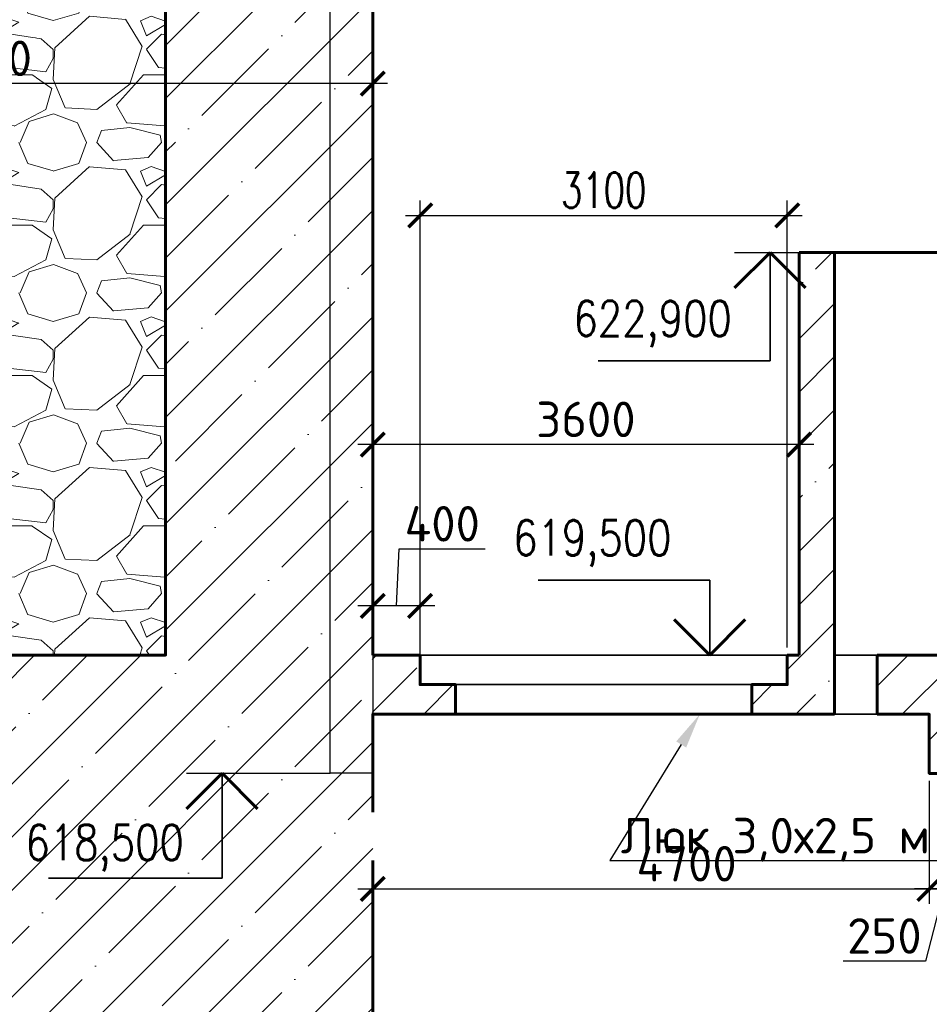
# Model space of a CAD drawing. Header units: millimetres. Extents: x 452087 to 582075, y 10891 to 81641.
# Tile 71 of 256: x 480039 to 487721, y 40586 to 48902. Entities that reach past the tile are written whole.
import ezdxf
from ezdxf import colors
from ezdxf.entities.mleader import LeaderData, LeaderLine
from ezdxf.enums import TextEntityAlignment as Align
from ezdxf.math import Vec2, Vec3

# ---------------------------------------------------------------- set-up
doc = ezdxf.new("R2010")
doc.units = ezdxf.units.MM
doc.linetypes.add('ГТО-1 Пунктир', pattern=[7, 5, -2])
doc.layers.get('Defpoints').update_dxf_attribs({"color": 8})
for name, color, linetype, lineweight in [('ГТО-2_Бетон 0.35', 2, 'Continuous', 35), ('ГТО-2_Бетон_060', 3, 'Continuous', 60), ('ГТО-2_Пунктир', 151, 'ГТО-1 Пунктир', 25)]:
    doc.layers.add(name, color=color, linetype=linetype, lineweight=lineweight)
doc.layers.add('ГТО-2_Выноски', color=7, linetype='Continuous')
doc.layers.add('ГТО-2_Размеры', color=7, linetype='Continuous')
doc.layers.add('ГТО-2_Штриховка_018', color=7, linetype='Continuous', lineweight=18, true_color=0x6b6b6b)
doc.styles.add('MOSOBL (isocpeur)', font='isocpeur.ttf')
doc.styles.add('RomanS', font='romans.shx', dxfattribs={"width": 0.7})
doc.dimstyles.new('MOSOBL 1-100 (мм)', dxfattribs={"dimscale": 100, "dimtxt": 3, "dimasz": 2, "dimexe": 1.25, "dimexo": 0.625, "dimtad": 1, "dimdec": 0, "dimzin": 9, "dimtxsty": 'RomanS', "dimblk": 'ARCHTICK', "dimcen": 2.5, "dimdle": 1.25, "dimclrd": 7, "dimclre": 7, "dimclrt": 2, "dimadec": 0, "dimazin": 0, "dimtfac": 1, "dimtdec": 0, "dimtmove": 1, "dimatfit": 3, "dimfxl": 1, "dimtfill": 1, "dimlwd": 25, "dimlwe": 25, "dimarcsym": 0})

# ---------------------------------------------------------------- blocks, each defined once
blk = doc.blocks.new('*U485')
at = {"color": 7, "lineweight": 25, "ltscale": 100}
blk.add_line((9.061, 0), (0, 0), dxfattribs=at)
at = {"color": 3, "lineweight": 60, "ltscale": 100}
for p, q in [((6.061, 0), (3.061, -3)), ((9.061, -3), (6.061, 0))]:
    blk.add_line(p, q, dxfattribs=at)
at = {"color": 2, "lineweight": 35, "ltscale": 100}
for p, q in [((6.061, 0), (6.061, -6.321)), ((6.061, -6.321), (20.568, -6.321))]:
    blk.add_line(p, q, dxfattribs=at)
at = {"color": 2, "ltscale": 100, "style": 'RomanS', "width": 0.8, "flags": 8}
for tag, p in [('OTMETKA_2', (9.292, -0.321)), ('OTMETKA', (23.465, -8.75))]:
    blk.add_attdef(tag, text='', height=3, dxfattribs=at).set_placement(p, align=Align.MIDDLE_RIGHT)
blk = doc.blocks.new('*U486')
at = {"color": 2, "lineweight": 35, "ltscale": 100}
for p, q in [((6.061, 0), (6.061, 9.154)), ((6.061, 9.154), (20.568, 9.154))]:
    blk.add_line(p, q, dxfattribs=at)
at = {"color": 3, "lineweight": 60, "ltscale": 100}
for p, q in [((6.061, 0), (3.061, 3)), ((9.061, 3), (6.061, 0))]:
    blk.add_line(p, q, dxfattribs=at)
at = {"color": 7, "lineweight": 25, "ltscale": 100}
blk.add_line((9.061, 0), (0, 0), dxfattribs=at)
at = {"color": 2, "ltscale": 100, "style": 'RomanS', "width": 0.8, "flags": 8}
for tag, p in [('OTMETKA_2', (9.292, 15.154)), ('OTMETKA', (23.465, 6.725))]:
    blk.add_attdef(tag, text='', height=3, dxfattribs=at).set_placement(p, align=Align.MIDDLE_RIGHT)
blk = doc.blocks.new('*U489')
at = {"color": 7, "lineweight": 25, "ltscale": 100}
blk.add_line((12.122, 0), (0, 0), dxfattribs=at)
at = {"color": 3, "lineweight": 60, "ltscale": 100}
for p, q in [((9.122, 0), (6.122, -3)), ((12.122, -3), (9.122, 0))]:
    blk.add_line(p, q, dxfattribs=at)
at = {"color": 2, "lineweight": 35, "ltscale": 100}
for p, q in [((9.122, 0), (9.122, -8.848)), ((9.122, -8.848), (23.786, -8.848))]:
    blk.add_line(p, q, dxfattribs=at)
at = {"color": 2, "ltscale": 100, "style": 'RomanS', "width": 0.8, "flags": 8}
for tag, p in [('OTMETKA', (26.526, -5.848)), ('OTMETKA_2', (12.353, -11.848))]:
    blk.add_attdef(tag, text='', height=3, dxfattribs=at).set_placement(p, align=Align.MIDDLE_RIGHT)
blk = doc.blocks.new('_ArchTick')
at = {"color": 0, "linetype": 'ByBlock', "const_width": 0.15}
blk.add_lwpolyline([(-0.5, -0.5), (0.5, 0.5)], dxfattribs=at)
blk = doc.blocks.new('*D530')
at = {"layer": 'Defpoints', "color": 0, "transparency": 16777216}
for p in [(487720.6, 42536.1), (483020.6, 41560.7), (487720.6, 41560.7)]:
    blk.add_point(p, dxfattribs=at)
at = {"layer": 'ГТО-2_Размеры', "color": 7, "lineweight": 25, "transparency": 16777216}
for p, q in [((487720.6, 42473.6), (487720.6, 41435.7)), ((483020.6, 41623.2), (483020.6, 41685.7)), ((482895.6, 41560.7), (487845.6, 41560.7))]:
    blk.add_line(p, q, dxfattribs=at)
at = {"layer": 'ГТО-2_Размеры', "color": 7, "lineweight": 25, "transparency": 16777216, "xscale": 200, "yscale": 200, "zscale": 200, "rotation": 180}
blk.add_blockref('_ArchTick', (483020.6, 41560.7), dxfattribs=at)
at = {"layer": 'ГТО-2_Размеры', "color": 7, "lineweight": 25, "transparency": 16777216, "xscale": 200, "yscale": 200, "zscale": 200}
blk.add_blockref('_ArchTick', (487720.6, 41560.7), dxfattribs=at)
at = {"layer": 'ГТО-2_Размеры', "color": 2, "transparency": 16777216, "insert": (485670.6, 41773.2), "char_height": 300, "attachment_point": 5, "style": 'MOSOBL (isocpeur)', "bg_fill": 3, "box_fill_scale": 1.1, "bg_fill_color": 256, "bg_fill_true_color": 13158600, "bg_fill_transparency": 0}
blk.add_mtext('4700', dxfattribs=at)
blk = doc.blocks.new('*D541')
at = {"layer": 'Defpoints', "color": 0, "transparency": 16777216}
for p in [(487720.6, 42536.1), (487970.6, 41789.8), (487720.6, 41560.7)]:
    blk.add_point(p, dxfattribs=at)
at = {"layer": 'ГТО-2_Размеры', "color": 7, "lineweight": 25, "transparency": 16777216}
for p, q in [((487720.6, 42473.6), (487720.6, 41435.7)), ((487970.6, 41727.3), (487970.6, 41435.7)), ((488095.6, 41560.7), (487595.6, 41560.7)), ((487845.6, 41560.7), (487688.9, 40950.6)), ((487688.9, 40950.6), (486993.9, 40950.6))]:
    blk.add_line(p, q, dxfattribs=at)
at = {"layer": 'ГТО-2_Размеры', "color": 7, "lineweight": 25, "transparency": 16777216, "xscale": 200, "yscale": 200, "zscale": 200, "rotation": 180}
blk.add_blockref('_ArchTick', (487720.6, 41560.7), dxfattribs=at)
at = {"layer": 'ГТО-2_Размеры', "color": 7, "lineweight": 25, "transparency": 16777216, "xscale": 200, "yscale": 200, "zscale": 200}
blk.add_blockref('_ArchTick', (487970.6, 41560.7), dxfattribs=at)
at = {"layer": 'ГТО-2_Размеры', "color": 2, "transparency": 16777216, "insert": (487341.4, 41163.1), "char_height": 300, "attachment_point": 5, "style": 'MOSOBL (isocpeur)', "bg_fill": 3, "box_fill_scale": 1.1, "bg_fill_color": 256, "bg_fill_true_color": 13158600, "bg_fill_transparency": 0}
blk.add_mtext('250', dxfattribs=at)
blk = doc.blocks.new('*D551')
at = {"layer": 'Defpoints', "color": 0, "transparency": 16777216}
for p in [(476420.4, 48363.4), (483020.6, 47921.7), (476420.4, 47058)]:
    blk.add_point(p, dxfattribs=at)
at = {"layer": 'ГТО-2_Размеры', "color": 7, "lineweight": 25, "transparency": 16777216}
for p, q in [((476420.4, 47120.5), (476420.4, 48488.4)), ((483020.6, 47984.2), (483020.6, 48488.4)), ((483145.6, 48363.4), (476295.4, 48363.4))]:
    blk.add_line(p, q, dxfattribs=at)
at = {"layer": 'ГТО-2_Размеры', "color": 7, "lineweight": 25, "transparency": 16777216, "xscale": 200, "yscale": 200, "zscale": 200, "rotation": 180}
blk.add_blockref('_ArchTick', (476420.4, 48363.4), dxfattribs=at)
at = {"layer": 'ГТО-2_Размеры', "color": 7, "lineweight": 25, "transparency": 16777216, "xscale": 200, "yscale": 200, "zscale": 200}
blk.add_blockref('_ArchTick', (483020.6, 48363.4), dxfattribs=at)
at = {"layer": 'ГТО-2_Размеры', "color": 2, "transparency": 16777216, "insert": (479720.5, 48575.9), "char_height": 300, "attachment_point": 5, "style": 'MOSOBL (isocpeur)', "bg_fill": 3, "box_fill_scale": 1.1, "bg_fill_color": 256, "bg_fill_true_color": 13158600, "bg_fill_transparency": 0}
blk.add_mtext('6600', dxfattribs=at)
blk = doc.blocks.new('*D567')
at = {"layer": 'Defpoints', "color": 0, "transparency": 16777216}
for p in [(483020.6, 45314.1), (483020.6, 45236.1), (486620.6, 45236.1)]:
    blk.add_point(p, dxfattribs=at)
at = {"layer": 'ГТО-2_Размеры', "color": 7, "lineweight": 25, "transparency": 16777216}
for p, q in [((483020.6, 45298.6), (483020.6, 45439.1)), ((486620.6, 45298.6), (486620.6, 45439.1)), ((486745.6, 45314.1), (482895.6, 45314.1))]:
    blk.add_line(p, q, dxfattribs=at)
at = {"layer": 'ГТО-2_Размеры', "color": 7, "lineweight": 25, "transparency": 16777216, "xscale": 200, "yscale": 200, "zscale": 200, "rotation": 180}
blk.add_blockref('_ArchTick', (483020.6, 45314.1), dxfattribs=at)
at = {"layer": 'ГТО-2_Размеры', "color": 7, "lineweight": 25, "transparency": 16777216, "xscale": 200, "yscale": 200, "zscale": 200}
blk.add_blockref('_ArchTick', (486620.6, 45314.1), dxfattribs=at)
at = {"layer": 'ГТО-2_Размеры', "color": 2, "transparency": 16777216, "insert": (484820.6, 45526.6), "char_height": 300, "attachment_point": 5, "style": 'MOSOBL (isocpeur)', "bg_fill": 3, "box_fill_scale": 1.1, "bg_fill_color": 256, "bg_fill_true_color": 13158600, "bg_fill_transparency": 0}
blk.add_mtext('3600', dxfattribs=at)
blk = doc.blocks.new('*D568')
at = {"layer": 'Defpoints', "color": 0, "transparency": 16777216}
for p in [(483020.6, 43951.2), (483020.6, 43536.1), (483420.6, 43411.1)]:
    blk.add_point(p, dxfattribs=at)
at = {"layer": 'ГТО-2_Размеры', "color": 7, "lineweight": 25, "transparency": 16777216}
for p, q in [((483220.6, 43951.2), (483244.8, 44432)), ((483244.8, 44432), (483969.8, 44432)), ((483020.6, 43598.6), (483020.6, 44076.2)), ((483420.6, 43473.6), (483420.6, 44076.2)), ((483545.6, 43951.2), (482895.6, 43951.2))]:
    blk.add_line(p, q, dxfattribs=at)
at = {"layer": 'ГТО-2_Размеры', "color": 7, "lineweight": 25, "transparency": 16777216, "xscale": 200, "yscale": 200, "zscale": 200, "rotation": 180}
blk.add_blockref('_ArchTick', (483020.6, 43951.2), dxfattribs=at)
at = {"layer": 'ГТО-2_Размеры', "color": 7, "lineweight": 25, "transparency": 16777216, "xscale": 200, "yscale": 200, "zscale": 200}
blk.add_blockref('_ArchTick', (483420.6, 43951.2), dxfattribs=at)
at = {"layer": 'ГТО-2_Размеры', "color": 2, "transparency": 16777216, "insert": (483607.3, 44644.5), "char_height": 300, "attachment_point": 5, "style": 'MOSOBL (isocpeur)', "bg_fill": 3, "box_fill_scale": 1.1, "bg_fill_color": 256, "bg_fill_true_color": 13158600, "bg_fill_transparency": 0}
blk.add_mtext('400', dxfattribs=at)
blk = doc.blocks.new('*D668')
at = {"color": 7, "lineweight": 25, "transparency": 16777216}
for p, q in [((483420.6, 43598.6), (483420.6, 47374.4)), ((486520.6, 43598.6), (486520.6, 47374.4)), ((483295.6, 47249.4), (486645.6, 47249.4))]:
    blk.add_line(p, q, dxfattribs=at)
at = {"layer": 'Defpoints', "color": 0, "transparency": 16777216}
for p in [(486520.6, 47249.4), (483420.6, 43536.1), (486520.6, 43536.1)]:
    blk.add_point(p, dxfattribs=at)
at = {"color": 7, "lineweight": 25, "transparency": 16777216, "xscale": 200, "yscale": 200, "zscale": 200, "rotation": 180}
blk.add_blockref('_ArchTick', (483420.6, 47249.4), dxfattribs=at)
at = {"color": 7, "lineweight": 25, "transparency": 16777216, "xscale": 200, "yscale": 200, "zscale": 200}
blk.add_blockref('_ArchTick', (486520.6, 47249.4), dxfattribs=at)
at = {"color": 2, "transparency": 16777216, "insert": (484970.6, 47461.9), "char_height": 300, "attachment_point": 5, "style": 'RomanS', "bg_fill": 3, "box_fill_scale": 1.1, "bg_fill_color": 256, "bg_fill_true_color": 13158600, "bg_fill_transparency": 0}
blk.add_mtext('3100', dxfattribs=at)

msp = doc.modelspace()

# ---------------------------------------------------------------- hatches: boundary and pattern name
at = {"layer": 'ГТО-2_Штриховка_018'}
h = msp.add_hatch(dxfattribs=at)
h.set_pattern_fill('ANSI35', color=256, scale=100)
h.set_pattern_definition([(45, (-128275, -56814.86), (-449.0128, 449.0128), []), (45, (-127825.97, -56814.86), (-449.0128, 449.0128), [793.75, -158.75, 0, -158.75])])
h.paths.add_polyline_path([(486920.6, 43036.1), (487280.6, 43036.1), (487280.6, 43536.1), (488720.6, 43532.9), (488720.6, 43042.7), (488720.6, 43042.7), (488720.6, 42542.7), (487720.6, 42539.4), (487720.6, 43039.4)])
h.paths.add_polyline_path([(483420.6, 43536.1), (483420.6, 43286.1), (483720.6, 43286.1), (483720.6, 43036.1), (483015.1, 43036.1), (483015.1, 43536.1)])
h.paths.add_polyline_path([(486520.6, 43286.1), (486520.6, 43536.1), (486620.6, 43536.1), (486620.6, 46936.1), (486920.6, 46936.1), (486920.6, 43036.1), (487280.6, 43036.1), (486920.6, 43036.1), (486220.6, 43036.1), (486220.6, 43286.1)])

# ---------------------------------------------------------------- linework, layer by layer
at = {"layer": 'ГТО-2_Бетон 0.35'}
msp.add_lwpolyline([(486520.6, 43536.1), (483420.6, 43536.1), (483420.6, 43286.1), (486520.6, 43286.1)], close=True, dxfattribs=at)
for points in [[(487280.6, 43536.1), (486920.6, 43536.1)], [(487280.6, 43036.1), (486920.6, 43036.1)]]:
    msp.add_lwpolyline(points, dxfattribs=at)
at = {"layer": 'ГТО-2_Бетон_060'}
for p, q in [((486620.6, 46936.1), (486620.6, 43536.1)), ((486620.6, 46936.1), (493370.6, 46936.1)), ((486920.6, 46936.1), (486920.6, 43536.1))]:
    msp.add_line(p, q, dxfattribs=at)
for points in [[(483420.6, 43536.1), (483020.6, 43536.1)], [(483720.6, 43036.1), (483720.6, 43286.1), (483420.6, 43286.1), (483420.6, 43536.1)], [(486220.6, 43036.1), (486220.6, 43286.1), (486520.6, 43286.1), (486520.6, 43536.1)], [(486520.6, 43536.1), (486620.6, 43536.1)], [(486920.6, 43536.1), (486920.6, 43036.1)], [(487280.6, 43036.1), (487280.6, 43536.1)], [(483020.6, 42209.6), (483020.6, 43036.1), (484120.6, 43036.1)], [(484120.6, 43036.1), (486920.6, 43036.1)], [(483020.6, 34236.1), (483020.6, 41800.9)]]:
    msp.add_lwpolyline(points, dxfattribs=at)

# ---------------------------------------------------------------- block references
ref = msp.add_blockref('*U485', (486473, 43536.1), dxfattribs=dict(at, xscale=100, yscale=100, zscale=100, rotation=180))
ref.add_attrib('OTMETKA', '619,500', dxfattribs={"layer": '0', "color": 2, "ltscale": 100, "height": 300, "style": 'RomanS', "width": 0.8}).set_placement((485543.6, 44525.4), align=Align.MIDDLE_RIGHT)
at = {"layer": 'ГТО-2_Выноски'}
ref = msp.add_blockref('*U486', (486982.2, 46936.1), dxfattribs=dict(at, xscale=100, yscale=100, zscale=100, rotation=180))
ref.add_attrib('OTMETKA', '622,900', dxfattribs={"layer": '0', "color": 2, "ltscale": 100, "height": 300, "style": 'RomanS', "width": 0.8}).set_placement((486052.8, 46377.9), align=Align.MIDDLE_RIGHT)
ref = msp.add_blockref('*U489', (482660.6, 42537.4), dxfattribs=dict(at, xscale=-100, yscale=100, zscale=100))
ref.add_attrib('OTMETKA', '618,500', dxfattribs={"layer": '0', "color": 2, "ltscale": 100, "height": 300, "style": 'RomanS', "width": 0.8}).set_placement((481425.1, 41952.7), align=Align.MIDDLE_RIGHT)

# ---------------------------------------------------------------- dimensions: what is measured, and where the dimension line sits
at = {"layer": 'ГТО-2_Размеры'}
dim = msp.add_linear_dim(base=(476420.4, 48363.4), p1=(483020.6, 47921.7), p2=(476420.4, 47058), angle=180, dimstyle='MOSOBL 1-100 (мм)', override={"dimtxsty": 'MOSOBL (isocpeur)'}, dxfattribs=at)
dim.commit()
dim.dimension.update_dxf_attribs({"geometry": '*D551', "text_midpoint": (479720.5, 48575.9)})

# ---------------------------------------------------------------- next in the draw order: hatches: boundary and pattern name
at = {"layer": 'ГТО-2_Штриховка_018'}
h = msp.add_hatch(dxfattribs=at)
h.set_pattern_fill('GRAVEL', color=256, scale=50)
h.set_pattern_definition([(228.0127875, (-182981.145, -955443.72), (-10160.000001, -11429.999999), [170.8607, -16915.2418]), (184.969741, (-183095.445, -955570.72), (15239.999994, 1270.0000723), [293.2024, -29027.0244]), (132.510447, (-183387.545, -955596.12), (12700.0000054, -13969.999995), [206.7408, -20467.3614]), (267.273689, (-183882.845, -955913.62), (1270.0000027, 25400), [267.0023, -26433.2187]), (292.833654, (-183895.545, -956180.32), (-6350.0000005, 15239.9999998), [261.8168, -25919.9039]), (357.273689, (-183793.945, -956421.62), (-25400, 1270.0000027), [267.0023, -26433.2187]), (37.6942405, (-183527.245, -956434.32), (-16509.9999993, -12700.000001), [353.0968, -34956.5577]), (72.2553284, (-183247.845, -956218.42), (8890.0000024, 27939.9999992), [333.3598, -33002.6283]), (121.4295656, (-183146.245, -955900.92), (-10160.0000014, 16509.999999), [267.9065, -26522.7728]), (175.236358, (-183285.94, -955672.32), (13970, -1270.000002), [305.8566, -14986.9685]), (222.3974378, (-183590.745, -955646.92), (-15239.9999995, -13970.0000005), [395.539, -39158.3863]), (138.814075, (-182625.54, -955926.32), (-8890, 7620.000001), [135.0023, -13365.2829]), (171.4692344, (-182727.145, -955837.42), (16510.0000004, -2539.999997), [256.841, -25427.3195]), (225, (-182981.14, -955799.3), (-2e-13, -1270), [179.6047, -1616.4466]), (203.19859, (-183070.04, -955646.92), (6350, 2540), [96.7207, -9575.3112]), (291.80141, (-183158.94, -955685.02), (-1270, 3810), [136.7828, -6702.3765]), (30.963757, (-183108.14, -955812.02), (3810, 2540), [222.1598, -7183.1491]), (161.56505, (-182917.64, -955697.72), (2540, -1270), [160.6436, -3855.449]), (16.38954, (-183895.545, -955685.02), (12700, 3810), [225.044, -22279.4133]), (70.346176, (-183679.645, -955621.52), (-5080.0000005, -13970), [188.7995, -18691.1078]), (293.19859, (-182917.64, -955443.72), (-2540, 6350), [193.44, -9478.5918]), (343.61046, (-182841.445, -955621.52), (-12700.0000003, 3809.999999), [225.044, -22279.4133]), (339.443955, (-183895.54, -956472.42), (-6350, 2540), [217.0176, -10633.8672]), (294.775141, (-183692.345, -956548.62), (-6350.0000076, 13969.9999966), [181.836, -18001.7967]), (66.80141, (-182904.94, -956713.72), (2540, 6350), [193.44, -9478.5918]), (17.3540246, (-182828.745, -956535.92), (-16509.9999997, -5080.000001), [212.8914, -21076.188]), (69.443955, (-183527.24, -956713.72), (-2540, -6350), [108.5088, -10742.376]), (101.309932, (-182981.14, -956713.72), (-1270, 5080), [64.7573, -6410.9975]), (165.963757, (-182993.84, -956650.22), (3810, -1270), [261.8168, -4974.5273]), (186.009006, (-183247.845, -956586.72), (12700, 1270.0000007), [242.6335, -24020.6824]), (303.690068, (-183108.14, -955926.32), (-1270, 2540), [183.162, -4395.8882]), (353.1572266, (-183006.545, -956078.72), (21590.0000001, -2539.9999989), [319.7784, -31658.0045]), (60.945396, (-182689.04, -956116.82), (-5080, -8890), [130.7541, -12944.6962]), (90, (-182625.5, -956002.5), (-1270, 1270), [76.2, -1193.8]), (120.256437, (-183273.245, -956548.62), (5079.9999994, -8890.0000004), [176.4335, -17466.9704]), (48.0127875, (-183362.145, -956396.22), (10160.000001, 11429.999999), [341.7214, -16744.3811]), (0, (-183133.5, -956142.2), (1270, 1270), [330.2, -939.8]), (325.3048465, (-182803.345, -956142.22), (12700.000005, -8889.999993), [200.8048, -19879.6584]), (254.054604, (-182638.24, -956256.52), (-1270, -5080), [184.9145, -9060.825]), (207.6459754, (-182689.045, -956434.32), (-24130.000001, -12699.9999983), [301.0725, -29806.2322]), (175.4260787, (-182955.745, -956574.02), (-16510, 1270), [318.5147, -31532.9232])])
h.paths.add_polyline_path([(478420.6, 54886.1), (481270.6, 54886.1), (481270.6, 49036.1), (481270.6, 43536.1), (478420.6, 43536.1), (478420.6, 49036.1)])

# ---------------------------------------------------------------- next in the draw order: linework, layer by layer
at = {"layer": 'ГТО-2_Бетон_060'}
for points in [[(481270.6, 54886.1), (478420.6, 54886.1), (478420.6, 49036.1), (478420.6, 43536.1), (481270.6, 43536.1), (481270.6, 49036.1), (481270.6, 54886.1)], [(483020.6, 43536.1), (483020.6, 43536.1), (483020.6, 49036.1), (483020.6, 54486.1)]]:
    msp.add_lwpolyline(points, dxfattribs=at)

# ---------------------------------------------------------------- next in the draw order: dimensions: what is measured, and where the dimension line sits
at = {"layer": 'ГТО-2_Размеры'}
dim = msp.add_linear_dim(base=(487720.6, 41560.7), p1=(483020.6, 41560.7), p2=(487720.6, 42536.1), dimstyle='MOSOBL 1-100 (мм)', override={"dimtxsty": 'MOSOBL (isocpeur)'}, dxfattribs=at)
dim.commit()
dim.dimension.update_dxf_attribs({"geometry": '*D530', "text_midpoint": (485670.6, 41560.7), "dimtype": 160})

# ---------------------------------------------------------------- next in the draw order: hatches: boundary and pattern name
at = {"layer": 'ГТО-2_Штриховка_018'}
h = msp.add_hatch(dxfattribs=at)
h.set_pattern_fill('ANSI35', color=256, scale=100)
h.set_pattern_definition([(45, (-123916.4, -142063.87), (-449.0128, 449.0128), []), (45, (-123467.4, -142063.87), (-449.0128, 449.0128), [793.75, -158.75, 0, -158.75])])
edge = h.paths.add_edge_path()
edge.add_line((483014.4, 47536.1), (483020.6, 47536.1))
edge.add_line((483020.6, 47536.1), (483020.6, 43536.1))
edge.add_line((483020.6, 43536.1), (483021.1, 43036.1))
edge.add_line((483021.1, 43036.1), (483020, 37935.8))
edge.add_line((483020, 37935.8), (481314.5, 37936.1))
edge.add_line((481314.5, 37936.1), (480669.9, 38009.2))
edge.add_line((480669.9, 38009.2), (480624, 38019.1))
edge.add_arc((1935398.1, 6803248.3), 6919876.8, 257.84430048, 257.86409718, ccw=False)
edge.add_arc((479037.5, 41030.5), 2618.4, 181.76215, 253.33374, ccw=False)
edge.add_line((476420.4, 40950), (476420.4, 47566.1))
edge.add_arc((469351.1, 47667.3), 7070, 359.17986, 370.74352)
edge.add_line((476297.2, 48985.3), (478418.6, 49036.1))
edge.add_line((478418.6, 49036.1), (478418.6, 43536.1))
edge.add_line((478418.6, 43536.1), (481270.6, 43536.1))
edge.add_line((481270.6, 43536.1), (481270.6, 49036.1))
edge.add_line((481270.6, 49036.1), (483026.7, 49036.1))
edge.add_line((483026.7, 49036.1), (483014.4, 47536.1))

# ---------------------------------------------------------------- next in the draw order: dimensions: what is measured, and where the dimension line sits
at = {"layer": 'ГТО-2_Размеры'}
dim = msp.add_linear_dim(base=(487720.6, 41560.7), p1=(487970.6, 41789.8), p2=(487720.6, 42536.1), angle=180, dimstyle='MOSOBL 1-100 (мм)', override={"dimtxsty": 'MOSOBL (isocpeur)'}, dxfattribs=at)
dim.commit()
dim.dimension.update_dxf_attribs({"geometry": '*D541', "text_midpoint": (487626.4, 40950.6), "dimtype": 160})

# ---------------------------------------------------------------- next in the draw order: linework, layer by layer
at = {"layer": 'ГТО-2_Бетон_060'}
msp.add_lwpolyline([(487280.6, 43036.1), (487720.6, 43036.1), (487720.6, 42536.1), (488720.6, 42536.1), (488720.6, 43536.1), (487280.6, 43536.1)], dxfattribs=at)

# ---------------------------------------------------------------- next in the draw order: dimensions: what is measured, and where the dimension line sits
at = {"layer": 'ГТО-2_Размеры'}
dim = msp.add_linear_dim(base=(483020.6, 45314.1), p1=(486620.6, 45236.1), p2=(483020.6, 45236.1), angle=180, dimstyle='MOSOBL 1-100 (мм)', override={"dimtxsty": 'MOSOBL (isocpeur)'}, dxfattribs=at)
dim.commit()
dim.dimension.update_dxf_attribs({"geometry": '*D567', "text_midpoint": (484820.6, 45526.6)})
dim = msp.add_linear_dim(base=(483020.6, 43951.2), p1=(483420.6, 43411.1), p2=(483020.6, 43536.1), angle=180, dimstyle='MOSOBL 1-100 (мм)', override={"dimtxsty": 'MOSOBL (isocpeur)'}, dxfattribs=at)
dim.commit()
dim.dimension.update_dxf_attribs({"geometry": '*D568', "text_midpoint": (483307.3, 44432), "dimtype": 160})

# ---------------------------------------------------------------- next in the draw order: leaders
at = {"layer": 'ГТО-2_Выноски'}
ml = msp.add_multileader_mtext('Standard', dxfattribs=at)
ml.set_content('Люк 3,0х2,5 м', color=256, style='MOSOBL (isocpeur)')
ml.set_leader_properties(color=7, lineweight=25)
ml.build(insert=Vec2(0, 0))
ml.multileader.update_dxf_attribs({"has_dogleg": 0, "text_left_attachment_type": 6, "text_right_attachment_type": 6, "dogleg_length": 0, "arrow_head_size": 300})
ctx = ml.context
ctx.base_point, ctx.char_height, ctx.arrow_head_size, ctx.landing_gap_size, ctx.plane_origin = Vec3(485021.3, 41800.9), 300, 300, 200, Vec3(488104.4, 43031.2)
ctx.left_attachment, ctx.right_attachment, ctx.text_align_type = 6, 6, 2
notes = []
notes.append((ctx, [(0, (1, 1, 0), (485021.3, 41800.9), (1, 0), 0, [(0, [(485782.6, 43036.1)], 0, [])])]))
ctx.mtext.insert, ctx.mtext.alignment, ctx.mtext.flow_direction = Vec3(487726.3, 42160.9), 3, 5
for ctx, leaders in notes:
    for number, flags, end, landing, length, lines in leaders:
        leader = LeaderData()
        leader.index, (leader.has_last_leader_line, leader.has_dogleg_vector, leader.attachment_direction) = number, flags
        leader.last_leader_point, leader.dogleg_vector, leader.dogleg_length = Vec3(end), Vec3(landing), length
        for number, points, colour, breaks in lines:
            line = LeaderLine()
            line.index, line.vertices, line.color, line.breaks = number, Vec3.list(points), colors.encode_raw_color(colour), breaks
            leader.lines.append(line)
        ctx.leaders.append(leader)

# ---------------------------------------------------------------- next in the draw order: linework, layer by layer
at = {"layer": 'ГТО-2_Пунктир'}
msp.add_lwpolyline([(482660.6, 54486.1), (483020.6, 54486.1), (483020.6, 42537.4), (482660.6, 42537.4), (482660.6, 54486.1)], dxfattribs=at)

# ---------------------------------------------------------------- next in the draw order: dimensions: what is measured, and where the dimension line sits
at = {"color": 5}
dim = msp.add_linear_dim(base=(486520.6, 47249.4), p1=(483420.6, 43536.1), p2=(486520.6, 43536.1), dimstyle='MOSOBL 1-100 (мм)', override={"dimfxl": 0.5, "dimarcsym": 1}, dxfattribs=at)
dim.commit()
dim.dimension.update_dxf_attribs({"geometry": '*D668', "text_midpoint": (484970.6, 47461.9)})

doc.saveas('drawing.dxf')
